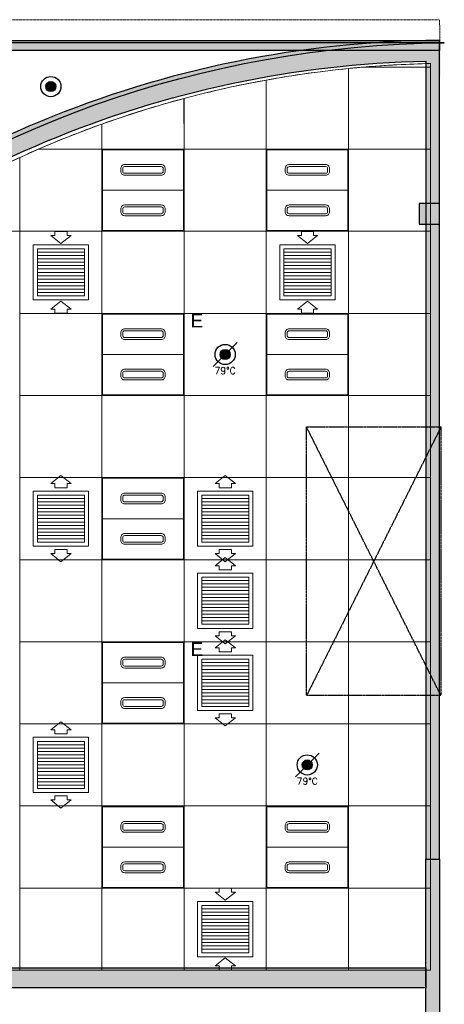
# Model space of a CAD drawing. Header units: millimetres. Extents: x -1097 to 37269, y -9172 to 9131.
# Tile 35 of 36: x 17701 to 20851, y 1820 to 9131. Entities that reach past the tile are written whole.
import ezdxf
from ezdxf.enums import TextEntityAlignment as Align

# ---------------------------------------------------------------- set-up
doc = ezdxf.new("R2010")
doc.units = ezdxf.units.MM
doc.linetypes.add('( Dashed )', pattern=[0.75, 0.5, -0.25])
doc.linetypes.add('DASHED', pattern=[19.049999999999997, 12.7, -6.35])
for name, color, linetype in [('0-MSC-MCP', 3, 'Continuous'), ('00 Grey Dimension', 8, 'Continuous'), ('Flooring', 8, 'Continuous')]:
    doc.layers.add(name, color=color, linetype=linetype)
for name, color, linetype, lineweight in [('00 Structural', 2, 'Continuous', 25), ('02 Furniture', 14, 'Continuous', 25), ('Ceiling', 14, 'Continuous', 9), ('Furniture', 14, 'Continuous', 9), ('Grey', 8, 'Continuous', 9)]:
    doc.layers.add(name, color=color, linetype=linetype, lineweight=lineweight)
for name, color, linetype, lineweight, true_color in [('03 Partition', 7, 'Continuous', 25, 0x2776bb), ('ACMV', 5, 'Continuous', 20, 0x0000ff), ('FIRE', 1, 'Continuous', 20, 0xff0000), ('LIGHTING', 6, 'Continuous', 20, 0xff00ff)]:
    doc.layers.add(name, color=color, linetype=linetype, lineweight=lineweight, true_color=true_color)
for name, color, linetype, true_color in [('Exhaut Hoods', 30, 'Continuous', 0xff7f00), ('FIRE-SPKLR-EQP', 1, 'Continuous', 0xff0000), ('RCP LAYOUT', 9, 'Continuous', 0x808080)]:
    doc.layers.add(name, color=color, linetype=linetype, true_color=true_color)
doc.styles.get("Standard").update_dxf_attribs({"font": 'arial.ttf'})

# ---------------------------------------------------------------- blocks, each defined once
blk = doc.blocks.new('A$C28684cc3')
at = {"layer": 'ACMV'}
for p, q in [((-2995.088150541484, 7558.669565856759), (-3085.088150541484, 7558.669565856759)), ((-3085.088150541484, 7558.669565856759), (-3085.088150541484, 7528.669565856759)), ((-2995.088150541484, 7528.669565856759), (-2995.088150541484, 7558.669565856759)), ((-1166.287454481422, 7558.669565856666), (-1256.287454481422, 7558.669565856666)), ((-1256.287454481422, 7558.669565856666), (-1256.287454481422, 7528.669565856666)), ((-1166.287454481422, 7528.669565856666), (-1166.287454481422, 7558.669565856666)), ((-3245.088150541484, 7459.919565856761), (-2835.088150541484, 7459.919565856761)), ((-3245.088150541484, 7049.919565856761), (-3245.088150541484, 7459.919565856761)), ((-3085.088150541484, 7528.669565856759), (-3115.088150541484, 7528.669565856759)), ((-3115.088150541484, 7528.669565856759), (-3040.088150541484, 7468.669565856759)), ((-3040.088150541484, 7468.669565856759), (-2965.088150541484, 7528.669565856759)), ((-2965.088150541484, 7528.669565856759), (-2995.088150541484, 7528.669565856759)), ((-2835.088150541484, 7459.919565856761), (-2835.088150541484, 7049.919565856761)), ((-1416.287454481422, 7459.919565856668), (-1006.287454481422, 7459.919565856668)), ((-1416.287454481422, 7049.919565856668), (-1416.287454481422, 7459.919565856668)), ((-1256.287454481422, 7528.669565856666), (-1286.287454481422, 7528.669565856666)), ((-1286.287454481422, 7528.669565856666), (-1211.287454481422, 7468.669565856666)), ((-1211.287454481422, 7468.669565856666), (-1136.287454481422, 7528.669565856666)), ((-1136.287454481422, 7528.669565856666), (-1166.287454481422, 7528.669565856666)), ((-1006.287454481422, 7459.919565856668), (-1006.287454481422, 7049.919565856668)), ((-3215.088150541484, 7429.919565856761), (-2865.088150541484, 7429.919565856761)), ((-3215.088150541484, 7079.919565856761), (-3215.088150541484, 7429.919565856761)), ((-3215.088150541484, 7404.919565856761), (-2865.088150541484, 7404.919565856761)), ((-2865.088150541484, 7429.919565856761), (-2865.088150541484, 7079.919565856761)), ((-1386.287454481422, 7429.919565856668), (-1036.287454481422, 7429.919565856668)), ((-1386.287454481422, 7079.919565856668), (-1386.287454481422, 7429.919565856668)), ((-1386.287454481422, 7404.919565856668), (-1036.287454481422, 7404.919565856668)), ((-1036.287454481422, 7429.919565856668), (-1036.287454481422, 7079.919565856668)), ((-3215.088150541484, 7379.919565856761), (-2865.088150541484, 7379.919565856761)), ((-3215.088150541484, 7354.919565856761), (-2865.088150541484, 7354.919565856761)), ((-3215.088150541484, 7329.919565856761), (-2865.088150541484, 7329.919565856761)), ((-1386.287454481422, 7379.919565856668), (-1036.287454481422, 7379.919565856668)), ((-1386.287454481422, 7354.919565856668), (-1036.287454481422, 7354.919565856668)), ((-1386.287454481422, 7329.919565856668), (-1036.287454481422, 7329.919565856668)), ((-3215.088150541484, 7304.919565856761), (-2865.088150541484, 7304.919565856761)), ((-3215.088150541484, 7279.919565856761), (-2865.088150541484, 7279.919565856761)), ((-3215.088150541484, 7254.919565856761), (-2865.088150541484, 7254.919565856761)), ((-1386.287454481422, 7304.919565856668), (-1036.287454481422, 7304.919565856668)), ((-1386.287454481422, 7279.919565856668), (-1036.287454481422, 7279.919565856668)), ((-1386.287454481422, 7254.919565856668), (-1036.287454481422, 7254.919565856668)), ((-3215.088150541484, 7229.919565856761), (-2865.088150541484, 7229.919565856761)), ((-3215.088150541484, 7204.919565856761), (-2865.088150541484, 7204.919565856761)), ((-3215.088150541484, 7179.919565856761), (-2865.088150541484, 7179.919565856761)), ((-1386.287454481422, 7229.919565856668), (-1036.287454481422, 7229.919565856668)), ((-1386.287454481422, 7204.919565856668), (-1036.287454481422, 7204.919565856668)), ((-1386.287454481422, 7179.919565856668), (-1036.287454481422, 7179.919565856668)), ((-3215.088150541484, 7154.919565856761), (-2865.088150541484, 7154.919565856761)), ((-3215.088150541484, 7129.919565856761), (-2865.088150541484, 7129.919565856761)), ((-3215.088150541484, 7104.919565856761), (-2865.088150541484, 7104.919565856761)), ((-1386.287454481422, 7154.919565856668), (-1036.287454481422, 7154.919565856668)), ((-1386.287454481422, 7129.919565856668), (-1036.287454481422, 7129.919565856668)), ((-1386.287454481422, 7104.919565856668), (-1036.287454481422, 7104.919565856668)), ((-2835.088150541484, 7049.919565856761), (-3245.088150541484, 7049.919565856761)), ((-2865.088150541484, 7079.919565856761), (-3215.088150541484, 7079.919565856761)), ((-3115.088150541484, 6981.169565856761), (-3040.088150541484, 7041.169565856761)), ((-3040.088150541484, 7041.169565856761), (-2965.088150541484, 6981.169565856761)), ((-1006.287454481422, 7049.919565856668), (-1416.287454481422, 7049.919565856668)), ((-1036.287454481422, 7079.919565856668), (-1386.287454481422, 7079.919565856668)), ((-1286.287454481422, 6981.169565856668), (-1211.287454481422, 7041.169565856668)), ((-1211.287454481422, 7041.169565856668), (-1136.287454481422, 6981.169565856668)), ((-3085.088150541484, 6981.169565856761), (-3115.088150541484, 6981.169565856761)), ((-3085.088150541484, 6951.169565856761), (-3085.088150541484, 6981.169565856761)), ((-2995.088150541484, 6951.169565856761), (-3085.088150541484, 6951.169565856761)), ((-2965.088150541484, 6981.169565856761), (-2995.088150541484, 6981.169565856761)), ((-2995.088150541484, 6981.169565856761), (-2995.088150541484, 6951.169565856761)), ((-1256.287454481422, 6981.169565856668), (-1286.287454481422, 6981.169565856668)), ((-1256.287454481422, 6951.169565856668), (-1256.287454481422, 6981.169565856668)), ((-1166.287454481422, 6951.169565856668), (-1256.287454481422, 6951.169565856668)), ((-1136.287454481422, 6981.169565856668), (-1166.287454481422, 6981.169565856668)), ((-1166.287454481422, 6981.169565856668), (-1166.287454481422, 6951.169565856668)), ((-3040.087462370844, 5746.119565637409), (-3115.087462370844, 5686.119565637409)), ((-2965.087462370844, 5686.119565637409), (-3040.087462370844, 5746.119565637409)), ((-1820.887313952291, 5746.119713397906), (-1895.887313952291, 5686.119713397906)), ((-1745.887313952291, 5686.119713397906), (-1820.887313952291, 5746.119713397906)), ((-3245.087462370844, 5631.119565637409), (-2835.087462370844, 5631.119565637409)), ((-3245.087462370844, 5221.119565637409), (-3245.087462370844, 5631.119565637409)), ((-3115.087462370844, 5686.119565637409), (-3085.087462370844, 5686.119565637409)), ((-3085.087462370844, 5686.119565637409), (-3085.087462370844, 5656.119565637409)), ((-3085.087462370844, 5656.119565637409), (-2995.087462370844, 5656.119565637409)), ((-2995.087462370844, 5656.119565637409), (-2995.087462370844, 5686.119565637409)), ((-2995.087462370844, 5686.119565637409), (-2965.087462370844, 5686.119565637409)), ((-2835.087462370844, 5631.119565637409), (-2835.087462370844, 5221.119565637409)), ((-2025.887313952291, 5631.119713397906), (-1615.887313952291, 5631.119713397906)), ((-2025.887313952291, 5221.119713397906), (-2025.887313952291, 5631.119713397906)), ((-1895.887313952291, 5686.119713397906), (-1865.887313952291, 5686.119713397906)), ((-1865.887313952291, 5686.119713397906), (-1865.887313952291, 5656.119713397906)), ((-1865.887313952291, 5656.119713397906), (-1775.887313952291, 5656.119713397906)), ((-1775.887313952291, 5656.119713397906), (-1775.887313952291, 5686.119713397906)), ((-1775.887313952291, 5686.119713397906), (-1745.887313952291, 5686.119713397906)), ((-1615.887313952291, 5631.119713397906), (-1615.887313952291, 5221.119713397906)), ((-3215.087462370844, 5601.119565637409), (-2865.087462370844, 5601.119565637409)), ((-3215.087462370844, 5251.119565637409), (-3215.087462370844, 5601.119565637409)), ((-3215.087462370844, 5576.119565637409), (-2865.087462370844, 5576.119565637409)), ((-2865.087462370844, 5601.119565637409), (-2865.087462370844, 5251.119565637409)), ((-1995.887313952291, 5601.119713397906), (-1645.887313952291, 5601.119713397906)), ((-1995.887313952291, 5251.119713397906), (-1995.887313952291, 5601.119713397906)), ((-1995.887313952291, 5576.119713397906), (-1645.887313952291, 5576.119713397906)), ((-1645.887313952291, 5601.119713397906), (-1645.887313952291, 5251.119713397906)), ((-3215.087462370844, 5551.119565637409), (-2865.087462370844, 5551.119565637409)), ((-3215.087462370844, 5526.119565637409), (-2865.087462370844, 5526.119565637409)), ((-3215.087462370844, 5501.119565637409), (-2865.087462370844, 5501.119565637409)), ((-1995.887313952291, 5551.119713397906), (-1645.887313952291, 5551.119713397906)), ((-1995.887313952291, 5526.119713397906), (-1645.887313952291, 5526.119713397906)), ((-1995.887313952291, 5501.119713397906), (-1645.887313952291, 5501.119713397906)), ((-3215.087462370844, 5476.119565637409), (-2865.087462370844, 5476.119565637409)), ((-3215.087462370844, 5451.119565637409), (-2865.087462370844, 5451.119565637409)), ((-3215.087462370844, 5426.119565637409), (-2865.087462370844, 5426.119565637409)), ((-1995.887313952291, 5476.119713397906), (-1645.887313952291, 5476.119713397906)), ((-1995.887313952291, 5451.119713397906), (-1645.887313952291, 5451.119713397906)), ((-1995.887313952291, 5426.119713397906), (-1645.887313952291, 5426.119713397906)), ((-3215.087462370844, 5401.119565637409), (-2865.087462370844, 5401.119565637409)), ((-3215.087462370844, 5376.119565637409), (-2865.087462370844, 5376.119565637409)), ((-3215.087462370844, 5351.119565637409), (-2865.087462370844, 5351.119565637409)), ((-1995.887313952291, 5401.119713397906), (-1645.887313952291, 5401.119713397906)), ((-1995.887313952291, 5376.119713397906), (-1645.887313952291, 5376.119713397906)), ((-1995.887313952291, 5351.119713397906), (-1645.887313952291, 5351.119713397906)), ((-3215.087462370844, 5326.119565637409), (-2865.087462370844, 5326.119565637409)), ((-3215.087462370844, 5301.119565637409), (-2865.087462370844, 5301.119565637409)), ((-3215.087462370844, 5276.119565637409), (-2865.087462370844, 5276.119565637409)), ((-1995.887313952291, 5326.119713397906), (-1645.887313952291, 5326.119713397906)), ((-1995.887313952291, 5301.119713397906), (-1645.887313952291, 5301.119713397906)), ((-1995.887313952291, 5276.119713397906), (-1645.887313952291, 5276.119713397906)), ((-2835.087462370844, 5221.119565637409), (-3245.087462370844, 5221.119565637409)), ((-2865.087462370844, 5251.119565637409), (-3215.087462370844, 5251.119565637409)), ((-3085.087462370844, 5166.119565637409), (-3085.087462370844, 5196.119565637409)), ((-3085.087462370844, 5196.119565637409), (-2995.087462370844, 5196.119565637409)), ((-2995.087462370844, 5196.119565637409), (-2995.087462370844, 5166.119565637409)), ((-1615.887313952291, 5221.119713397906), (-2025.887313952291, 5221.119713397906)), ((-1645.887313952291, 5251.119713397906), (-1995.887313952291, 5251.119713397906)), ((-1865.887313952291, 5166.119713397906), (-1865.887313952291, 5196.119713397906)), ((-1865.887313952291, 5196.119713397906), (-1775.887313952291, 5196.119713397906)), ((-1775.887313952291, 5196.119713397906), (-1775.887313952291, 5166.119713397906)), ((-3040.087462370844, 5106.119565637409), (-3115.087462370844, 5166.119565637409)), ((-3115.087462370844, 5166.119565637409), (-3085.087462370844, 5166.119565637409)), ((-2965.087462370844, 5166.119565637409), (-3040.087462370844, 5106.119565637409)), ((-2995.087462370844, 5166.119565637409), (-2965.087462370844, 5166.119565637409)), ((-1820.887313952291, 5106.119713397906), (-1895.887313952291, 5166.119713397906)), ((-1895.887313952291, 5166.119713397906), (-1865.887313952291, 5166.119713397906)), ((-1820.88731395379, 5136.519712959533), (-1895.88731395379, 5076.519712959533)), ((-1745.887313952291, 5166.119713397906), (-1820.887313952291, 5106.119713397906)), ((-1745.88731395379, 5076.519712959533), (-1820.88731395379, 5136.519712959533)), ((-1775.887313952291, 5166.119713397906), (-1745.887313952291, 5166.119713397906)), ((-1895.88731395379, 5076.519712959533), (-1865.88731395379, 5076.519712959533)), ((-1865.88731395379, 5076.519712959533), (-1865.88731395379, 5046.519712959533)), ((-1865.88731395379, 5046.519712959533), (-1775.88731395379, 5046.519712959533)), ((-1775.88731395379, 5046.519712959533), (-1775.88731395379, 5076.519712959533)), ((-1775.88731395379, 5076.519712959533), (-1745.88731395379, 5076.519712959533)), ((-2025.88731395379, 5021.519712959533), (-1615.88731395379, 5021.519712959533)), ((-2025.88731395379, 4611.519712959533), (-2025.88731395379, 5021.519712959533)), ((-1995.88731395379, 4991.519712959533), (-1645.88731395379, 4991.519712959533)), ((-1995.88731395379, 4641.519712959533), (-1995.88731395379, 4991.519712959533)), ((-1645.88731395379, 4991.519712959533), (-1645.88731395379, 4641.519712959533)), ((-1615.88731395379, 5021.519712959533), (-1615.88731395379, 4611.519712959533)), ((-1995.88731395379, 4966.519712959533), (-1645.88731395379, 4966.519712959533)), ((-1995.88731395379, 4941.519712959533), (-1645.88731395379, 4941.519712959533)), ((-1995.88731395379, 4916.519712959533), (-1645.88731395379, 4916.519712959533)), ((-1995.88731395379, 4891.519712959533), (-1645.88731395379, 4891.519712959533)), ((-1995.88731395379, 4866.519712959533), (-1645.88731395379, 4866.519712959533)), ((-1995.88731395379, 4841.519712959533), (-1645.88731395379, 4841.519712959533)), ((-1995.88731395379, 4816.519712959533), (-1645.88731395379, 4816.519712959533)), ((-1995.88731395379, 4791.519712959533), (-1645.88731395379, 4791.519712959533)), ((-1995.88731395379, 4766.519712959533), (-1645.88731395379, 4766.519712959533)), ((-1995.88731395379, 4741.519712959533), (-1645.88731395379, 4741.519712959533)), ((-1995.88731395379, 4716.519712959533), (-1645.88731395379, 4716.519712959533)), ((-1995.88731395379, 4691.519712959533), (-1645.88731395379, 4691.519712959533)), ((-1615.88731395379, 4611.519712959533), (-2025.88731395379, 4611.519712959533)), ((-1995.88731395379, 4666.519712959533), (-1645.88731395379, 4666.519712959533)), ((-1645.88731395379, 4641.519712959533), (-1995.88731395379, 4641.519712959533)), ((-1820.88731395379, 4496.519712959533), (-1895.88731395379, 4556.519712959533)), ((-1895.88731395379, 4556.519712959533), (-1865.88731395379, 4556.519712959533)), ((-1865.88731395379, 4556.519712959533), (-1865.88731395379, 4586.519712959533)), ((-1865.88731395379, 4586.519712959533), (-1775.88731395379, 4586.519712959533)), ((-1745.88731395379, 4556.519712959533), (-1820.88731395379, 4496.519712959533)), ((-1775.88731395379, 4586.519712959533), (-1775.88731395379, 4556.519712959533)), ((-1775.88731395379, 4556.519712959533), (-1745.88731395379, 4556.519712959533)), ((-1820.887313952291, 4526.919712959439), (-1895.887313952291, 4466.919712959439)), ((-1895.887313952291, 4466.919712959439), (-1865.887313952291, 4466.919712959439)), ((-1865.887313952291, 4466.919712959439), (-1865.887313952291, 4436.919712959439)), ((-1745.887313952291, 4466.919712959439), (-1820.887313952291, 4526.919712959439)), ((-1775.887313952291, 4436.919712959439), (-1775.887313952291, 4466.919712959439)), ((-1775.887313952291, 4466.919712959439), (-1745.887313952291, 4466.919712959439)), ((-2025.887313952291, 4411.919712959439), (-1615.887313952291, 4411.919712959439)), ((-2025.887313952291, 4001.919712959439), (-2025.887313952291, 4411.919712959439)), ((-1865.887313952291, 4436.919712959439), (-1775.887313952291, 4436.919712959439)), ((-1615.887313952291, 4411.919712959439), (-1615.887313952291, 4001.919712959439)), ((-1995.887313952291, 4381.919712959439), (-1645.887313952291, 4381.919712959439)), ((-1995.887313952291, 4031.919712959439), (-1995.887313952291, 4381.919712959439)), ((-1995.887313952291, 4356.919712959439), (-1645.887313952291, 4356.919712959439)), ((-1995.887313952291, 4331.919712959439), (-1645.887313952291, 4331.919712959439)), ((-1645.887313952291, 4381.919712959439), (-1645.887313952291, 4031.919712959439)), ((-1995.887313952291, 4306.919712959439), (-1645.887313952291, 4306.919712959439)), ((-1995.887313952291, 4281.919712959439), (-1645.887313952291, 4281.919712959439)), ((-1995.887313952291, 4256.919712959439), (-1645.887313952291, 4256.919712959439)), ((-1995.887313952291, 4231.919712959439), (-1645.887313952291, 4231.919712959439)), ((-1995.887313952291, 4206.919712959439), (-1645.887313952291, 4206.919712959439)), ((-1995.887313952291, 4181.919712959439), (-1645.887313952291, 4181.919712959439)), ((-1995.887313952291, 4156.919712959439), (-1645.887313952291, 4156.919712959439)), ((-1995.887313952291, 4131.919712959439), (-1645.887313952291, 4131.919712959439)), ((-1995.887313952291, 4106.919712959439), (-1645.887313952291, 4106.919712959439)), ((-1995.887313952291, 4081.919712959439), (-1645.887313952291, 4081.919712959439)), ((-1995.887313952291, 4056.919712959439), (-1645.887313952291, 4056.919712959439)), ((-1645.887313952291, 4031.919712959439), (-1995.887313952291, 4031.919712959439)), ((-1615.887313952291, 4001.919712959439), (-2025.887313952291, 4001.919712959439)), ((-1865.887313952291, 3946.919712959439), (-1865.887313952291, 3976.919712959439)), ((-1865.887313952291, 3976.919712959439), (-1775.887313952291, 3976.919712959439)), ((-1775.887313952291, 3976.919712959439), (-1775.887313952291, 3946.919712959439)), ((-3040.087462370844, 3917.319566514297), (-3115.087462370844, 3857.319566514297)), ((-2965.087462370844, 3857.319566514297), (-3040.087462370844, 3917.319566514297)), ((-1820.887313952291, 3886.919712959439), (-1895.887313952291, 3946.919712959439)), ((-1895.887313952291, 3946.919712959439), (-1865.887313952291, 3946.919712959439)), ((-1745.887313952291, 3946.919712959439), (-1820.887313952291, 3886.919712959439)), ((-1775.887313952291, 3946.919712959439), (-1745.887313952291, 3946.919712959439)), ((-3245.087462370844, 3802.319566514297), (-2835.087462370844, 3802.319566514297)), ((-3245.087462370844, 3392.319566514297), (-3245.087462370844, 3802.319566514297)), ((-3115.087462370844, 3857.319566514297), (-3085.087462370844, 3857.319566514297)), ((-3085.087462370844, 3857.319566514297), (-3085.087462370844, 3827.319566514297)), ((-3085.087462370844, 3827.319566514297), (-2995.087462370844, 3827.319566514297)), ((-2995.087462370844, 3827.319566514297), (-2995.087462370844, 3857.319566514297)), ((-2995.087462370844, 3857.319566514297), (-2965.087462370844, 3857.319566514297)), ((-2835.087462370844, 3802.319566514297), (-2835.087462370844, 3392.319566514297)), ((-3215.087462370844, 3772.319566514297), (-2865.087462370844, 3772.319566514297)), ((-3215.087462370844, 3422.319566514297), (-3215.087462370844, 3772.319566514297)), ((-3215.087462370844, 3747.319566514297), (-2865.087462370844, 3747.319566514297)), ((-2865.087462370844, 3772.319566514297), (-2865.087462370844, 3422.319566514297)), ((-3215.087462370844, 3722.319566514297), (-2865.087462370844, 3722.319566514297)), ((-3215.087462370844, 3697.319566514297), (-2865.087462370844, 3697.319566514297)), ((-3215.087462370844, 3672.319566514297), (-2865.087462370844, 3672.319566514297)), ((-3215.087462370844, 3647.319566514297), (-2865.087462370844, 3647.319566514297)), ((-3215.087462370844, 3622.319566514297), (-2865.087462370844, 3622.319566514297)), ((-3215.087462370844, 3597.319566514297), (-2865.087462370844, 3597.319566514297)), ((-3215.087462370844, 3572.319566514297), (-2865.087462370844, 3572.319566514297)), ((-3215.087462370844, 3547.319566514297), (-2865.087462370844, 3547.319566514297)), ((-3215.087462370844, 3522.319566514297), (-2865.087462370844, 3522.319566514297)), ((-3215.087462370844, 3497.319566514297), (-2865.087462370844, 3497.319566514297)), ((-3215.087462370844, 3472.319566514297), (-2865.087462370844, 3472.319566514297)), ((-3215.087462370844, 3447.319566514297), (-2865.087462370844, 3447.319566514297)), ((-2835.087462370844, 3392.319566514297), (-3245.087462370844, 3392.319566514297)), ((-2865.087462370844, 3422.319566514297), (-3215.087462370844, 3422.319566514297)), ((-3085.087462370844, 3337.319566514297), (-3085.087462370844, 3367.319566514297)), ((-3085.087462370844, 3367.319566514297), (-2995.087462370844, 3367.319566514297)), ((-2995.087462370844, 3367.319566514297), (-2995.087462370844, 3337.319566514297)), ((-3040.087462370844, 3277.319566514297), (-3115.087462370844, 3337.319566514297)), ((-3115.087462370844, 3337.319566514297), (-3085.087462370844, 3337.319566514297)), ((-2965.087462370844, 3337.319566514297), (-3040.087462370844, 3277.319566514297)), ((-2995.087462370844, 3337.319566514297), (-2965.087462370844, 3337.319566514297)), ((-1865.887462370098, 2651.869564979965), (-1895.887462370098, 2651.869564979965)), ((-1895.887462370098, 2651.869564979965), (-1820.887462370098, 2591.869564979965)), ((-1775.887462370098, 2681.869564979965), (-1865.887462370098, 2681.869564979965)), ((-1865.887462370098, 2681.869564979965), (-1865.887462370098, 2651.869564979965)), ((-1820.887462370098, 2591.869564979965), (-1745.887462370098, 2651.869564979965)), ((-1775.887462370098, 2651.869564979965), (-1775.887462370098, 2681.869564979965)), ((-1745.887462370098, 2651.869564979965), (-1775.887462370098, 2651.869564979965)), ((-2025.887462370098, 2583.119564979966), (-1615.887462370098, 2583.119564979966)), ((-2025.887462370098, 2173.119564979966), (-2025.887462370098, 2583.119564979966)), ((-1615.887462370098, 2583.119564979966), (-1615.887462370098, 2173.119564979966)), ((-1995.887462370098, 2553.119564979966), (-1645.887462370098, 2553.119564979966)), ((-1995.887462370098, 2203.119564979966), (-1995.887462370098, 2553.119564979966)), ((-1995.887462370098, 2528.119564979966), (-1645.887462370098, 2528.119564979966)), ((-1995.887462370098, 2503.119564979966), (-1645.887462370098, 2503.119564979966)), ((-1645.887462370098, 2553.119564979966), (-1645.887462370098, 2203.119564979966)), ((-1995.887462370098, 2478.119564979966), (-1645.887462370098, 2478.119564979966)), ((-1995.887462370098, 2453.119564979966), (-1645.887462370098, 2453.119564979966)), ((-1995.887462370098, 2428.119564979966), (-1645.887462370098, 2428.119564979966)), ((-1995.887462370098, 2403.119564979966), (-1645.887462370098, 2403.119564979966)), ((-1995.887462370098, 2378.119564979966), (-1645.887462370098, 2378.119564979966)), ((-1995.887462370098, 2353.119564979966), (-1645.887462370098, 2353.119564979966)), ((-1995.887462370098, 2328.119564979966), (-1645.887462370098, 2328.119564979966)), ((-1995.887462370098, 2303.119564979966), (-1645.887462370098, 2303.119564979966)), ((-1995.887462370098, 2278.119564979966), (-1645.887462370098, 2278.119564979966)), ((-1995.887462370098, 2253.119564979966), (-1645.887462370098, 2253.119564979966)), ((-1995.887462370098, 2228.119564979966), (-1645.887462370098, 2228.119564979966)), ((-1645.887462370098, 2203.119564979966), (-1995.887462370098, 2203.119564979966)), ((-1615.887462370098, 2173.119564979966), (-2025.887462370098, 2173.119564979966)), ((-1895.887462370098, 2104.369564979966), (-1820.887462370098, 2164.369564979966)), ((-1820.887462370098, 2164.369564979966), (-1745.887462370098, 2104.369564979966)), ((-1865.887462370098, 2104.369564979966), (-1895.887462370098, 2104.369564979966)), ((-1865.887462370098, 2074.369564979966), (-1865.887462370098, 2104.369564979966)), ((-1775.887462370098, 2074.369564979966), (-1865.887462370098, 2074.369564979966)), ((-1745.887462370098, 2104.369564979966), (-1775.887462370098, 2104.369564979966)), ((-1775.887462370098, 2104.369564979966), (-1775.887462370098, 2074.369564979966))]:
    blk.add_line(p, q, dxfattribs=at)
blk = doc.blocks.new('SPKLR-EQP-PENDENT-68C')
at = {"layer": 'FIRE-SPKLR-EQP'}
h = blk.add_hatch(color=256, dxfattribs=at)
h.dxf.hatch_style = 1
h.paths.add_polyline_path([(37.5, 0, 1), (-37.5, 0, 1)])
for radius in [75, 37.5]:
    blk.add_circle((0, 0), radius, dxfattribs=at)
blk = doc.blocks.new('SPKLR-EQP-PENDENT-93C')
at = {"layer": 'FIRE-SPKLR-EQP'}
h = blk.add_hatch(color=256, dxfattribs=at)
h.dxf.hatch_style = 1
h.paths.add_polyline_path([(37.5, 0, 1), (-37.5, 0, 1)])
blk.add_line((-88.38834764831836, -88.38834764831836), (88.38834764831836, 88.38834764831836), dxfattribs=at)
for radius in [75, 37.5]:
    blk.add_circle((0, 0), radius, dxfattribs=at)
at = {"layer": 'FIRE-SPKLR-EQP', "insert": (-4.547473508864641e-13, -120.1356336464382), "char_height": 50, "attachment_point": 5}
blk.add_mtext_dynamic_manual_height_columns('\\pxqc;{\\Fromans|c0;79%%DC}', width=160.0238095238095, gutter_width=3324.744963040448, heights=[0], dxfattribs=at)
blk = doc.blocks.new('A$C86f38443')
at = {"layer": 'FIRE'}
for name, p in [('SPKLR-EQP-PENDENT-68C', (17932.11783972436, 8634.528575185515)), ('SPKLR-EQP-PENDENT-93C', (19224.84514883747, 6645.319564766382)), ('SPKLR-EQP-PENDENT-93C', (19834.44514883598, 3597.3195643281))]:
    blk.add_blockref(name, p, dxfattribs=at)
blk = doc.blocks.new('LIGHT-600X600MM')
at = {"color": 0}
blk.add_line((300, 0), (-300, 0), dxfattribs=at)
blk.add_lwpolyline([(-300, 300), (-300, -300), (300, -300), (300, 300)], close=True, dxfattribs=at)
for points in [[(-165.0000000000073, 159.9999999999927), (-165.0000000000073, 140.0000000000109, 0.4142135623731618), (-135.0000000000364, 109.9999999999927), (134.9999999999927, 109.9999999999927, 0.4142135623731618), (165.0000000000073, 140.0000000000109), (165.0000000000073, 159.9999999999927, 0.4142135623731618), (134.9999999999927, 190.0000000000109), (-134.9999999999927, 190.0000000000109, 0.4142135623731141)], [(-150, 159.9999999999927), (-150, 140.0000000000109, 0.4142135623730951), (-135.0000000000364, 125), (134.9999999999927, 125, 0.4142135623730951), (150, 140.0000000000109), (150, 159.9999999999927, 0.4142135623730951), (134.9999999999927, 175), (-134.9999999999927, 175, 0.4142135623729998)], [(-165.0000000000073, -159.9999999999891), (-165.0000000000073, -140.0000000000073, -0.4142135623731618), (-135.0000000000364, -109.9999999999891), (134.9999999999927, -109.9999999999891, -0.4142135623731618), (165.0000000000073, -140.0000000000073), (165.0000000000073, -159.9999999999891, -0.4142135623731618), (134.9999999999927, -190.0000000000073), (-134.9999999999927, -190.0000000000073, -0.4142135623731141)], [(-150, -159.9999999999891), (-150, -140.0000000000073, -0.4142135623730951), (-135.0000000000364, -125), (134.9999999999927, -125, -0.4142135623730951), (150, -140.0000000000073), (150, -159.9999999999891, -0.4142135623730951), (134.9999999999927, -175), (-134.9999999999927, -175, -0.4142135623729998)]]:
    blk.add_lwpolyline(points, format="xyb", close=True, dxfattribs=at)
blk.add_attdef('E', text='', height=100).set_placement((400, 250), align=Align.MIDDLE_CENTER)
blk = doc.blocks.new('A$Cbacd199c')
at = {"layer": 'LIGHTING'}
for p in [(18615.24514883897, 7865.719565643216), (19835.24514883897, 7865.719565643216), (19835.24514883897, 6645.719566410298), (18615.24514883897, 5425.719565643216), (18615.24514894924, 2986.919565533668), (19835.24514894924, 2986.919565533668)]:
    blk.add_blockref('LIGHT-600X600MM', p, dxfattribs=at)
blk = doc.blocks.new('A$C3c35f28b')
at = {"layer": 'LIGHTING', "color": 3, "true_color": 0x00ff00}
ref = blk.add_blockref('LIGHT-600X600MM', (18615.24514883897, 6645.719565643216), dxfattribs=at)
ref.add_attrib('E', 'E', dxfattribs={"layer": '0', "color": 0, "height": 100}).set_placement((19015.24514883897, 6895.719565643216), align=Align.MIDDLE_CENTER)
ref = blk.add_blockref('LIGHT-600X600MM', (18615.24514894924, 4206.919565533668), dxfattribs=at)
ref.add_attrib('E', 'E', dxfattribs={"layer": '0', "color": 0, "height": 100}).set_placement((19015.24514894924, 4456.919565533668), align=Align.MIDDLE_CENTER)
blk = doc.blocks.new('tsf H external wall')
at = {"layer": '0-MSC-MCP', "ltscale": 0.25, "true_color": 0x808080}
h = blk.add_hatch(color=8, dxfattribs=at)
h.dxf.hatch_style = 1
h.paths.add_polyline_path([(1716442.635372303, -78125.10488669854), (1716442.635372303, -78685.26231226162), (1716439.635372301, -78685.26231226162), (1716439.635372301, -78125.10488669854)])
at = {"layer": '03 Partition', "color": 8, "ltscale": 0.25, "true_color": 0x808080}
blk.add_line((1716442.635372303, -78188.4183502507), (1716442.635372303, -78685.26231226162), dxfattribs=at)
blk.add_lwpolyline([(1716442.635372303, -78125.10488669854), (1716442.635372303, -78685.26231226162), (1716439.635372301, -78685.26231226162), (1716439.635372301, -78125.10488669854)], close=True, dxfattribs=at)
blk = doc.blocks.new('plnnnn')
at = {"ltscale": 0.25, "true_color": 0x808080}
h = blk.add_hatch(color=8, dxfattribs=at)
h.dxf.hatch_style = 1
edge = h.paths.add_edge_path()
edge.add_line((1723862.992460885, -77684.4546372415), (1723858.480225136, -77680.45626541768))
edge.add_arc((1724099.377285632, -77873.2443613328), 308.5427744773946, 141.3299764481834, 165.7934505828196)
edge.add_line((1723800.270581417, -77797.52234884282), (1723806.463639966, -77797.52257680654))
edge.add_arc((1724098.252446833, -77872.73880491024), 301.3273780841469, 141.3288808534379, 165.5451914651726, ccw=False)
edge = h.paths.add_edge_path()
edge.add_line((1723883.866175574, -77652.07215517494), (1723888.373693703, -77656.08005798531))
edge.add_arc((1724101.742695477, -77871.95726866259), 303.5280893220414, 91.19275811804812, 134.6652081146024, ccw=False)
edge.add_line((1724095.424438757, -77568.49494704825), (1724095.424438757, -77562.49345739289))
edge.add_arc((1724101.467911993, -77871.37456746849), 308.940226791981, 91.12088866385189, 134.7769738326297)
h = blk.add_hatch(color=8, dxfattribs=at)
h.dxf.hatch_style = 1
h.paths.add_polyline_path([(1724095.424438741, -77798.68796486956), (1724095.424438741, -77801.81412983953), (1724099.424438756, -77801.81412983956), (1724099.424438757, -77562.4306977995), (1724095.424438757, -77562.4306977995), (1724095.424438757, -77795.79041672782)])
h = blk.add_hatch(color=8, dxfattribs=at)
h.dxf.hatch_style = 1
h.paths.add_polyline_path([(1724095.424438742, -77801.81412983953), (1724099.424438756, -77801.81412983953), (1724099.424438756, -77883.19151034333), (1724095.424438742, -77883.19151034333)])
h = blk.add_hatch(color=8, dxfattribs=at)
h.dxf.hatch_style = 1
h.paths.add_polyline_path([(1723808.255555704, -77833.54460517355), (1723808.255555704, -77839.45011698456), (1724095.424438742, -77839.45011698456), (1724095.424438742, -77833.54460517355)])
at = {"layer": '00 Structural', "color": 8, "ltscale": 0.25, "true_color": 0x808080}
for points in [[(1724099.443318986, -77562.43069779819, 0.1961272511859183), (1723883.85762573, -77652.08060861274), (1723881.320402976, -77654.67644202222), (1723911.718744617, -77681.60849343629), (1723915.699392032, -77677.11439231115), (1723889.945160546, -77654.30633250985)], [(1723890.069807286, -77654.41672020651, -0.1899644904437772), (1724095.424438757, -77568.49494704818)], [(1724099.424438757, -77568.43113172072, -6.043851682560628e-05), (1724099.498304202, -77568.43044584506)]]:
    blk.add_lwpolyline(points, format="xyb", dxfattribs=at)
for points in [[(1724099.424438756, -77801.81412983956), (1724099.424438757, -77562.4306977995), (1724095.424438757, -77562.4306977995), (1724095.424438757, -77562.4937520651)], [(1724095.424438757, -77568.49494704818), (1724095.424438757, -77801.81412983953)]]:
    blk.add_lwpolyline(points, dxfattribs=at)
for points in [[(1724095.424438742, -77801.81412983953), (1724099.424438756, -77801.81412983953), (1724099.424438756, -77883.19151034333), (1724095.424438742, -77883.19151034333)], [(1723808.255555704, -77833.54460517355), (1724095.424438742, -77833.54460517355), (1724095.424438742, -77839.45011698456), (1723808.255555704, -77839.45011698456)]]:
    blk.add_lwpolyline(points, close=True, dxfattribs=at)
at = {"layer": '02 Furniture', "color": 8, "true_color": 0x808080, "rotation": 90}
blk.add_blockref('tsf H external wall', (1645414.162126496, -1794005.066070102), dxfattribs=at)
blk = doc.blocks.new('steel cols')
at = {"layer": '00 Structural', "ltscale": 0.25, "true_color": 0x808080}
h = blk.add_hatch(color=8, dxfattribs=at)
h.dxf.hatch_style = 1
h.paths.add_polyline_path([(1723381.977154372, -77443.60850557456), (1723381.977154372, -77449.60850557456), (1723387.977154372, -77449.60850557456), (1723387.977154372, -77443.60850557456)])
at = {"layer": '00 Structural', "color": 8, "ltscale": 0.25, "true_color": 0x808080}
blk.add_lwpolyline([(1723381.977154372, -77443.60850557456), (1723387.977154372, -77443.60850557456), (1723387.977154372, -77449.60850557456), (1723381.977154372, -77449.60850557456)], close=True, dxfattribs=at)
blk = doc.blocks.new('columns by us')
at = {"layer": '00 Structural', "color": 8, "true_color": 0x808080, "xscale": -1}
blk.add_blockref('steel cols', (3447481.401593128, -166.517443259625), dxfattribs=at)
blk = doc.blocks.new('IHH 2x2 FC')
at = {"layer": 'Ceiling', "color": 8, "ltscale": 0.25}
blk.add_lwpolyline([(-12, 12), (12, 12), (12, -12), (-12, -12)], close=True, dxfattribs=at)
blk = doc.blocks.new('grid 2')
at = {"layer": 'Ceiling', "color": 8, "ltscale": 0.25, "true_color": 0x808080}
for points in [[(1722271.400113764, -78518.50302763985, 0.1899644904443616), (1722066.045482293, -78604.42480079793), (1722091.675067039, -78627.12247290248), (1722063.28452957, -78659.1776914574), (1722037.393676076, -78636.23981944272, 0.1030177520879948), (1721982.43933596, -78747.53057618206), (1721984.193782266, -78747.5305761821), (1721984.231230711, -78783.55268576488), (1722271.400113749, -78783.55268576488)], [(1722247.400113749, -78543.55268574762), (1722247.400113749, -78519.95524319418, -0.003574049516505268), (1722251.720642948, -78519.55268576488), (1722271.400113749, -78519.55268576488), (1722271.400113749, -78543.55268576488)], [(1722251.720642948, -78519.55268576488, -0.01623625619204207), (1722271.400113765, -78518.50302763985), (1722271.400113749, -78519.55268576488)], [(1722223.400113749, -78543.5526857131), (1722223.400113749, -78523.33710586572, -0.01997077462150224), (1722247.400113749, -78519.95524317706), (1722247.400113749, -78543.55268574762)], [(1722199.337425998, -78528.73211738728, -0.02031957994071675), (1722223.400113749, -78523.33710586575), (1722223.400113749, -78543.55268573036), (1722199.400113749, -78543.5526857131)], [(1722175.400113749, -78543.55268569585), (1722175.391241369, -78536.20590599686, -0.02072380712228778), (1722199.400113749, -78528.71536819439), (1722199.400113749, -78543.5526857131)], [(1722156.823004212, -78543.55268569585, -0.01645948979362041), (1722175.400113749, -78536.20272905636), (1722175.400113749, -78543.5526857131)], [(1722151.400113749, -78545.97078616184, -0.004890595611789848), (1722156.823004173, -78543.55268569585), (1722175.400086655, -78543.5302509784), (1722175.400086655, -78567.55268569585), (1722151.400113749, -78567.55268569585)], [(1722127.400113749, -78567.55268566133), (1722127.400113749, -78558.27287175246, -0.02222412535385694), (1722151.400113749, -78545.97078616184), (1722151.400113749, -78567.55268567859)]]:
    blk.add_lwpolyline(points, format="xyb", close=True, dxfattribs=at)
at = {"layer": 'Flooring', "color": 8, "ltscale": 0.25, "true_color": 0x808080}
blk.add_lwpolyline([(1721906.164354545, -78870.11713534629, -0.9434730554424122), (1721833.907863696, -78865.90794400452), (1721778.556152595, -78865.53855581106), (1721778.556123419, -78747.53057620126), (1721976.219971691, -78747.5183214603, -0.3406929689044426), (1722275.418965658, -78512.43877840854), (1721509.188209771, -78512.43943964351, 0.3942123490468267), (1721454.188209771, -78567.43943964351), (1721454.188209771, -78812.38872380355, -1.031559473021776), (1721454.188209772, -78919.39907187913), (1721454.188209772, -79157.98386275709), (1721499.188209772, -79157.98386275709), (1721499.188209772, -79214.98386275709), (1721906.181623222, -79214.9838627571), (1721906.164351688, -78870.06006854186)], format="xyb", dxfattribs=at)
at = {"layer": 'Ceiling', "color": 8, "true_color": 0x808080}
for p in [(1722187.400113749, -78555.5526857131), (1722211.400113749, -78555.55268573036), (1722235.400113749, -78555.55268574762), (1722259.400113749, -78555.55268576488), (1722163.400113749, -78579.55268569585), (1722187.400113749, -78579.5526857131), (1722211.400113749, -78579.55268573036), (1722235.400113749, -78579.55268574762), (1722259.400113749, -78579.55268576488), (1722163.400113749, -78603.55268569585), (1722187.400113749, -78603.5526857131), (1722211.400113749, -78603.55268573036), (1722235.400113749, -78603.55268574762), (1722259.400113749, -78603.55268576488), (1722163.400113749, -78627.55268569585), (1722187.400113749, -78627.5526857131), (1722211.400113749, -78627.55268573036), (1722235.400113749, -78627.55268574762), (1722259.400113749, -78627.55268576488), (1722163.400113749, -78651.55268569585), (1722187.400113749, -78651.5526857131), (1722211.400113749, -78651.55268573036), (1722235.400113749, -78651.55268574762), (1722259.400113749, -78651.55268576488), (1722163.400113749, -78675.55268569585), (1722187.400113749, -78675.5526857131), (1722211.400113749, -78675.55268573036), (1722235.400113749, -78675.55268574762), (1722259.400113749, -78675.55268576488), (1722163.400113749, -78699.55268569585), (1722187.400113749, -78699.5526857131), (1722211.400113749, -78699.55268573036), (1722235.400113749, -78699.55268574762), (1722259.400113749, -78699.55268576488), (1722163.400113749, -78723.55268569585), (1722187.400113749, -78723.5526857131), (1722211.400113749, -78723.55268573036), (1722235.400113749, -78723.55268574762), (1722259.400113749, -78723.55268576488), (1722163.400113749, -78747.55268569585), (1722187.400113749, -78747.5526857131), (1722211.400113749, -78747.55268573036), (1722235.400113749, -78747.55268574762), (1722259.400113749, -78747.55268576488), (1722163.400113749, -78771.55268569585), (1722187.400113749, -78771.5526857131), (1722211.400113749, -78771.55268573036), (1722235.400113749, -78771.55268574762), (1722259.400113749, -78771.55268576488)]:
    blk.add_blockref('IHH 2x2 FC', p, dxfattribs=at)
blk = doc.blocks.new('IRISH HOUSE-RCP LAYOUT')
at = {"layer": '00 Grey Dimension', "ltscale": 0.25, "true_color": 0x808080}
h = blk.add_hatch(color=8, dxfattribs=at)
h.dxf.hatch_style = 1
h.paths.add_polyline_path([(20822.44370844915, 8976.037179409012), (20816.52735919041, 8976.037179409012), (20816.52735919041, 8707.27349493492), (20822.44370844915, 8707.27349493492)])
at = {"layer": 'Exhaut Hoods', "linetype": 'DASHED', "ltscale": 0.1}
blk.add_lwpolyline([(19829.35583948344, 6106.676275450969), (20825.79801923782, 6106.676275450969), (20825.79801923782, 4112.795027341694), (19829.35583948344, 4112.795027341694)], close=True, dxfattribs=at)
for points in [[(20825.79801923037, 4112.795027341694), (19829.35583948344, 6106.676275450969)], [(20825.79801923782, 6106.676275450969), (19829.35583948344, 4112.795027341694)]]:
    blk.add_lwpolyline(points, dxfattribs=at)
at = {"layer": 'Furniture', "color": 8, "ltscale": 0.25, "true_color": 0x808080}
blk.add_lwpolyline([(20816.54741821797, 8977.743238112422), (1458.955107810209, 8977.743238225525, 0.4141522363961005), (-41.67898340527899, 7586.210395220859), (-41.92480301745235, 944.0317999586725, 0.9565398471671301), (-41.99467802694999, -944.0286941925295), (-42.23422350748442, -7416.6768538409), (-194.6342234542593, -7416.6768538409), (-194.6342234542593, -9019.285108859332), (1106.035796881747, -9019.285108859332), (1106.03579688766, -8866.885108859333), (11438.3984781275, -8866.885108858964)], format="xyb", dxfattribs=at)
at = {"layer": 'Grey', "color": 8, "linetype": '( Dashed )', "ltscale": 0.2, "true_color": 0x808080}
blk.add_lwpolyline([(20817.02697602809, 8977.760033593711), (20816.54741821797, 9130.143238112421), (1461.74886756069, 9130.143238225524, 0.4141547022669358), (-194.0788794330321, 7589.022605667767), (-194.3197703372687, 1080.020287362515, 0.836103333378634), (-194.3997104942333, -1080.005901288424), (-194.6285834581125, -7264.2768538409), (-347.0342234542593, -7264.2768538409), (-347.0342234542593, -9171.685108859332), (1258.435796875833, -9171.685108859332), (1258.435796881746, -9019.285108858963), (11438.3984781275, -9019.285108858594), (11438.3984781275, -8866.885108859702)], format="xyb", dxfattribs=at)
at = {"xscale": 25.4, "yscale": 25.4, "zscale": 25.4}
blk.add_blockref('grid 2', (-43724944.66814373, 2003175.55778255), dxfattribs=at)
at = {"layer": '00 Structural', "color": 8, "true_color": 0x808080, "xscale": 25.4, "yscale": 25.4, "zscale": 25.4}
blk.add_blockref('columns by us', (-43771308.83332622, 1979063.499757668), dxfattribs=at)
at = {"layer": 'Grey', "color": 8, "true_color": 0x808080, "xscale": 25.4, "yscale": 25.4, "zscale": 25.4}
blk.add_blockref('plnnnn', (-43771308.83332622, 1979063.499757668), dxfattribs=at)

msp = doc.modelspace()

# ---------------------------------------------------------------- block references
for name in ['A$C3c35f28b', 'A$Cbacd199c']:
    msp.add_blockref(name, (0, 0))
at = {"layer": 'ACMV'}
msp.add_blockref('A$C28684cc3', (21047.01067752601, 1.515436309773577e-08), dxfattribs=at)
at = {"layer": 'FIRE'}
msp.add_blockref('A$C86f38443', (0, 0), dxfattribs=at)
at = {"layer": 'RCP LAYOUT'}
msp.add_blockref('IRISH HOUSE-RCP LAYOUT', (0, 0), dxfattribs=at)

doc.saveas('drawing.dxf')
